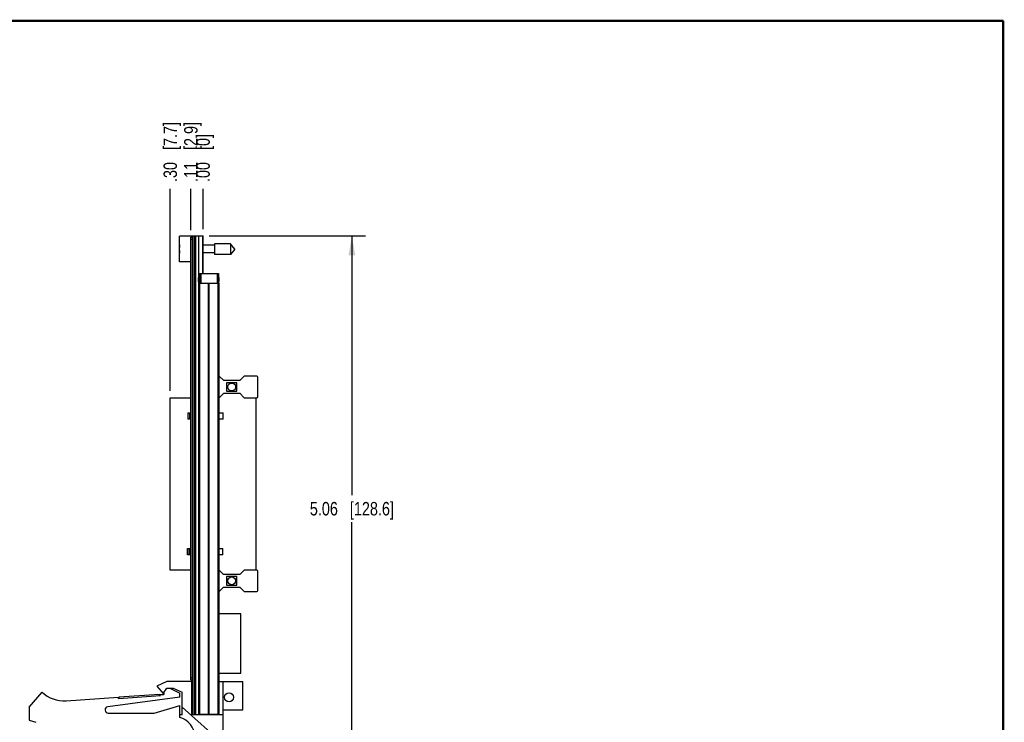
# Model space of a CAD drawing. Header units: inches. Extents: x 0.2 to 16.8, y 0.2 to 10.8.
# Tile 13 of 13: x 7.6 to 16.8, y 4.2 to 10.8. Entities that reach past the tile are written whole.
import ezdxf

# ---------------------------------------------------------------- set-up
doc = ezdxf.new("R2010")
doc.units = ezdxf.units.IN
doc.header["$LTSCALE"] = 0.935
doc.header["$MEASUREMENT"] = 0
doc.layers.get('0').update_dxf_attribs({"linetype": 'CONTINUOUS'})
doc.layers.add('02___PRT_ALL_AXES', color=7, linetype='CONTINUOUS')
doc.layers.add('DIMENSIONS', color=7, linetype='CONTINUOUS')
doc.styles.get("Standard").update_dxf_attribs({"font": 'txt', "width": 0.8})
doc.dimstyles.new('DIMSTYLE_1', dxfattribs={"dimtxt": 0.125, "dimasz": 0.18, "dimexe": 0.125, "dimexo": 0.0625, "dimgap": 0.09, "dimtad": 0, "dimtih": 1, "dimtoh": 1, "dimzin": 4, "dimdsep": 46, "dimtxsty": 'STANDARD', "dimblk": '_FILLED', "dimblk1": '_FILLED', "dimblk2": '_FILLED', "dimcen": 0.09, "dimadec": 0, "dimazin": 0, "dimtp": 0.001, "dimtm": 0.001, "dimtfac": 1, "dimtofl": 0, "dimtmove": 0, "dimatfit": 3, "dimldrblk": '_FILLED', "dimfxl": 1, "dimtolj": 1, "dimtzin": 4, "dimarcsym": 0})
doc.dimstyles.new('DIMSTYLE_2', dxfattribs={"dimtxt": 0.125, "dimasz": 0.18, "dimexe": 0.125, "dimexo": 0.0625, "dimgap": 0.09, "dimtad": 0, "dimtih": 1, "dimtoh": 1, "dimzin": 4, "dimdsep": 46, "dimtxsty": 'STANDARD', "dimblk": '_FILLED', "dimblk1": '_FILLED', "dimblk2": '_FILLED', "dimcen": 0.09, "dimadec": 0, "dimazin": 0, "dimtfac": 1, "dimtofl": 0, "dimtmove": 0, "dimatfit": 3, "dimldrblk": '_FILLED', "dimfxl": 1, "dimtolj": 1, "dimtzin": 4, "dimarcsym": 0})
doc.dimstyles.new('DIMSTYLE_3', dxfattribs={"dimtxt": 0.125, "dimasz": 0.18, "dimexe": 0.125, "dimexo": 0.0625, "dimgap": 0.0625, "dimtad": 0, "dimtih": 1, "dimtoh": 1, "dimzin": 4, "dimdsep": 46, "dimtxsty": 'STANDARD', "dimblk": '_FILLED', "dimblk1": '_FILLED', "dimblk2": '_FILLED', "dimcen": 0.09, "dimadec": 0, "dimazin": 0, "dimtp": 0.001, "dimtm": 0.001, "dimtfac": 1, "dimtofl": 0, "dimtmove": 0, "dimatfit": 3, "dimldrblk": '_FILLED', "dimfxl": 1, "dimtolj": 1, "dimtzin": 4, "dimarcsym": 0})

# ---------------------------------------------------------------- blocks, each defined once
blk = doc.blocks.new('*D0')
at = {"layer": 'DIMENSIONS', "color": 2, "linetype": 'CONTINUOUS'}
blk.add_line((9.2084, 8.8136), (9.2084, 9.1988), dxfattribs=at)
at = {"layer": 'DIMENSIONS', "color": 2, "linetype": 'CONTINUOUS', "insert": (9.1459, 9.2613), "char_height": 0.125, "width": 0.925, "attachment_point": 1, "rotation": 90, "line_spacing_factor": 0.9}
blk.add_mtext('.11{\\Ftxt.shx;\\W1.000000;\\H0.125000; }[2.9]', dxfattribs=at)
blk = doc.blocks.new('_FILLED')
at = {"color": 0, "linetype": 'BYBLOCK'}
blk.add_solid([(0, 0), (-1, 0.174), (-1, -0.174)], dxfattribs=at)
blk = doc.blocks.new('*D1')
at = {"layer": 'DIMENSIONS', "color": 2, "linetype": 'CONTINUOUS'}
blk.add_line((9.3214, 8.8238), (9.3214, 9.1988), dxfattribs=at)
at = {"layer": 'DIMENSIONS', "color": 2, "linetype": 'CONTINUOUS', "insert": (9.2589, 9.2613), "char_height": 0.125, "width": 0.725, "attachment_point": 1, "rotation": 90, "line_spacing_factor": 0.9}
blk.add_mtext('.00{\\Ftxt.shx;\\W1.000000;\\H0.125000; }[0]', dxfattribs=at)
blk = doc.blocks.new('*D2')
at = {"layer": 'DIMENSIONS', "color": 2, "linetype": 'CONTINUOUS'}
blk.add_line((9.0168, 7.3221), (9.0168, 9.1988), dxfattribs=at)
at = {"layer": 'DIMENSIONS', "color": 2, "linetype": 'CONTINUOUS', "insert": (8.9543, 9.2613), "char_height": 0.125, "width": 0.925, "attachment_point": 1, "rotation": 90, "line_spacing_factor": 0.9}
blk.add_mtext('.30{\\Ftxt.shx;\\W1.000000;\\H0.125000; }[7.7]', dxfattribs=at)
blk = doc.blocks.new('*D3')
at = {"layer": 'DIMENSIONS', "color": 2, "linetype": 'CONTINUOUS'}
for p, q in [((9.3789, 8.7613), (10.8282, 8.7613)), ((10.7032, 8.7613), (10.7032, 6.3538)), ((10.7032, 3.6964), (10.7032, 6.1038)), ((9.3819, 3.6964), (10.8282, 3.6964))]:
    blk.add_line(p, q, dxfattribs=at)
at = {"layer": 'DIMENSIONS', "color": 2, "linetype": 'CONTINUOUS', "xscale": 0.18, "yscale": 0.18, "zscale": 0.18}
for p, rotation in [((10.7032, 8.7613), 90), ((10.7032, 3.6964), 270)]:
    blk.add_blockref('_FILLED', p, dxfattribs=dict(at, rotation=rotation))
at = {"layer": 'DIMENSIONS', "color": 2, "linetype": 'CONTINUOUS', "insert": (10.7032, 6.2913), "char_height": 0.125, "width": 1.225, "attachment_point": 2, "line_spacing_factor": 0.9}
blk.add_mtext('5.06{\\Ftxt.shx;\\W1.000000;\\H0.125000; }[128.6]', dxfattribs=at)

msp = doc.modelspace()

# ---------------------------------------------------------------- linework, layer by layer
at = {"color": 7, "linetype": 'CONTINUOUS'}
for p, q in [((9.1034, 8.5208), (9.1034, 8.7578)), ((9.2234, 8.7578), (9.1034, 8.7578)), ((9.2084, 4.6411), (9.2084, 8.7511)), ((9.2084, 8.7511), (9.2234, 8.7511)), ((9.2234, 4.3183), (9.2234, 8.7613)), ((9.2234, 8.7613), (9.3214, 8.7613)), ((9.2534, 4.3183), (9.2534, 8.7613)), ((9.3164, 8.7613), (9.3164, 8.4113)), ((9.3214, 8.4113), (9.3214, 8.7613)), ((9.4271, 8.6885), (9.4271, 8.5901)), ((9.5752, 8.6885), (9.4271, 8.6885)), ((9.5752, 8.6885), (9.5752, 8.5901)), ((9.6165, 8.6393), (9.5752, 8.6885)), ((9.1034, 8.653), (9.1013, 8.653)), ((9.1013, 8.6255), (9.1034, 8.6255)), ((9.4271, 8.6743), (9.3214, 8.6743)), ((9.4271, 8.6042), (9.3214, 8.6042)), ((9.6165, 8.6393), (9.5752, 8.5901)), ((9.2084, 8.5208), (9.1034, 8.5208)), ((9.5752, 8.5901), (9.4271, 8.5901)), ((9.2894, 8.4113), (9.2894, 8.3213)), ((9.2894, 8.4113), (9.4634, 8.4113)), ((9.4634, 8.4113), (9.4634, 8.3213)), ((9.2794, 8.3766), (9.2784, 8.3756)), ((9.2784, 8.3366), (9.2784, 8.3756)), ((9.2794, 8.3356), (9.2784, 8.3366)), ((9.2794, 8.3766), (9.2794, 8.3356)), ((9.2824, 4.3213), (9.2824, 8.3213)), ((9.2824, 8.3213), (9.4704, 8.3213)), ((9.4654, 8.3356), (9.4654, 8.3766)), ((9.4664, 8.3756), (9.4654, 8.3766)), ((9.4664, 8.3366), (9.4654, 8.3356)), ((9.4664, 8.3756), (9.4664, 8.3366)), ((9.4704, 4.3213), (9.4704, 8.3213)), ((9.472, 7.4594), (9.4704, 7.4594)), ((9.5129, 7.4185), (9.472, 7.4594)), ((9.6626, 7.4184), (9.5129, 7.4185)), ((9.7035, 7.4594), (9.6626, 7.4184)), ((9.82, 7.4593), (9.7035, 7.4594)), ((9.8298, 7.2692), (9.8299, 7.4495)), ((9.5405, 7.3988), (9.5405, 7.3201)), ((9.635, 7.3988), (9.5405, 7.3988)), ((9.5405, 7.3201), (9.635, 7.32)), ((9.635, 7.32), (9.635, 7.3988)), ((9.0164, 5.6596), (9.0168, 7.2596)), ((9.0168, 7.2596), (9.2084, 7.2595)), ((9.4704, 7.2594), (9.472, 7.2594)), ((9.472, 7.2594), (9.5129, 7.3004)), ((9.5129, 7.3004), (9.6625, 7.3003)), ((9.6625, 7.3003), (9.7035, 7.2594)), ((9.7035, 7.2594), (9.82, 7.2593)), ((9.8136, 5.6593), (9.8141, 7.2593)), ((9.1786, 7.1186), (9.1786, 7.0595)), ((9.1786, 7.1186), (9.2084, 7.1186)), ((9.2084, 7.0595), (9.1786, 7.0595)), ((9.4704, 7.1185), (9.507, 7.1185)), ((9.5069, 7.0594), (9.4704, 7.0594)), ((9.5069, 7.0594), (9.507, 7.1185)), ((9.1782, 5.8595), (9.2084, 5.8595)), ((9.1782, 5.8005), (9.1782, 5.8595)), ((9.4704, 5.8594), (9.5066, 5.8594)), ((9.5066, 5.8004), (9.5066, 5.8594)), ((9.2084, 5.8005), (9.1782, 5.8005)), ((9.5066, 5.8004), (9.4704, 5.8004)), ((9.2084, 5.6595), (9.0164, 5.6596)), ((9.4715, 5.6594), (9.4704, 5.6594)), ((9.5124, 5.6185), (9.4715, 5.6594)), ((9.662, 5.6184), (9.5124, 5.6185)), ((9.54, 5.5988), (9.5399, 5.5201)), ((9.6344, 5.5988), (9.54, 5.5988)), ((9.6344, 5.52), (9.6344, 5.5988)), ((9.703, 5.6594), (9.662, 5.6184)), ((9.8195, 5.6593), (9.703, 5.6594)), ((9.8293, 5.4692), (9.8293, 5.6495)), ((9.4714, 5.4594), (9.5124, 5.5004)), ((9.5124, 5.5004), (9.662, 5.5003)), ((9.5399, 5.5201), (9.6344, 5.52)), ((9.662, 5.5003), (9.7029, 5.4594)), ((9.4704, 5.4594), (9.4714, 5.4594)), ((9.7029, 5.4594), (9.8194, 5.4593)), ((9.6736, 5.2529), (9.4704, 5.2529)), ((9.6734, 4.7017), (9.6736, 5.2529)), ((9.4704, 4.7018), (9.6734, 4.7017)), ((8.9864, 4.6254), (8.8914, 4.5824)), ((8.8914, 4.5824), (8.9514, 4.5124)), ((9.2164, 4.6254), (8.9864, 4.6254)), ((9.2084, 4.6411), (9.2234, 4.6411)), ((9.2164, 4.3154), (9.2164, 4.6254)), ((9.4704, 4.6254), (9.6914, 4.6254)), ((9.5074, 4.0464), (9.5074, 4.6254)), ((9.6914, 4.3624), (9.6914, 4.6254)), ((7.7064, 4.3854), (7.8264, 4.5254)), ((9.1064, 4.4804), (8.4374, 4.3901)), ((8.5359, 4.4678), (8.9251, 4.4933)), ((8.5424, 4.4833), (8.9166, 4.5078)), ((8.5434, 4.4683), (8.5424, 4.4833)), ((8.9176, 4.4928), (8.9166, 4.5078)), ((8.9244, 4.5033), (8.9564, 4.5054)), ((8.9251, 4.4933), (8.9244, 4.5033)), ((8.9514, 4.5124), (8.9845, 4.5624)), ((8.9564, 4.5199), (8.9564, 4.5054)), ((8.9845, 4.5624), (9.0445, 4.5624)), ((9.0124, 4.5624), (9.1064, 4.5154)), ((9.0445, 4.5624), (9.1264, 4.5254)), ((9.1064, 4.4804), (9.1064, 4.5154)), ((9.1264, 4.3154), (9.1264, 4.5254)), ((8.0499, 4.446), (8.5353, 4.4778)), ((8.5359, 4.4678), (8.5353, 4.4778)), ((8.8664, 4.3304), (9.1064, 4.4004)), ((9.1064, 4.2904), (9.1064, 4.4004)), ((7.7064, 4.3854), (7.7064, 4.2654)), ((8.4414, 4.3304), (8.8664, 4.3304)), ((9.1264, 4.3154), (9.1064, 4.3154)), ((9.5074, 4.0464), (9.1264, 4.387)), ((9.5074, 4.3154), (9.2164, 4.3154)), ((9.2234, 4.3183), (9.4634, 4.3183)), ((9.2824, 4.3213), (9.4704, 4.3213)), ((9.2894, 4.3213), (9.2894, 4.3183)), ((9.3214, 4.3183), (9.3214, 4.3154)), ((9.4634, 4.3213), (9.4634, 4.3183)), ((9.5074, 4.3624), (9.6914, 4.3624)), ((7.7064, 4.2654), (7.7684, 4.2458))]:
    msp.add_line(p, q, dxfattribs=at)
at = {"color": 9, "linetype": 'CONTINUOUS'}
for p, q in [((9.2084, 8.7311), (9.2234, 8.7311)), ((9.2354, 8.7613), (9.2354, 4.3183)), ((9.2414, 8.7613), (9.2414, 4.3183)), ((9.2822, 8.3766), (9.2822, 8.7613)), ((9.2994, 8.4113), (9.2994, 8.3213)), ((9.3214, 8.4268), (9.3164, 8.4268)), ((9.4534, 8.4113), (9.4534, 8.3213)), ((9.2822, 8.3213), (9.2822, 8.3356)), ((9.2913, 4.3213), (9.2913, 8.3213)), ((9.3732, 4.3213), (9.3732, 8.3213)), ((9.3795, 4.3213), (9.3795, 8.3213)), ((9.4614, 4.3213), (9.4614, 8.3213)), ((9.182, 7.0595), (9.1821, 7.1186)), ((9.1949, 7.1186), (9.1948, 7.0595)), ((9.1817, 5.8005), (9.1817, 5.8595)), ((9.1945, 5.8595), (9.1945, 5.8005)), ((9.2084, 4.6611), (9.2234, 4.6611)), ((9.2822, 4.3183), (9.2822, 4.3213)), ((9.2994, 4.3213), (9.2994, 4.3183)), ((9.4534, 4.3213), (9.4534, 4.3183))]:
    msp.add_line(p, q, dxfattribs=at)
at = {"color": 7, "linetype": 'CONTINUOUS', "const_width": 0.02}
for points in [[(16.75, 10.7586), (0.25, 10.7586)], [(16.75, 0.2586), (16.75, 10.7586)]]:
    msp.add_lwpolyline(points, dxfattribs=at)
at = {"color": 7, "linetype": 'CONTINUOUS'}
for centre, radius in [((9.5877, 7.3594), 0.0364), ((9.5872, 5.5594), 0.0364), ((9.5624, 4.4778), 0.0425)]:
    msp.add_circle(centre, radius, dxfattribs=at)
for centre, radius, start, end in [((9.4137, 8.6393), 0.3127, 172.94319, 177.47432), ((9.4137, 8.6393), 0.3127, 182.52568, 187.0613), ((9.82, 7.4495), 0.00984, 359.98256, 89.98256), ((9.82, 7.2692), 0.00984, 269.98256, 359.98256), ((9.8195, 5.6495), 0.00984, 359.98256, 89.98256), ((9.8194, 5.4692), 0.00984, 269.98256, 359.98256), ((8.0303, 4.7454), 0.3, 227.16657, 273.74672), ((8.4414, 4.3604), 0.03, 97.68448, 270), ((9.0614, 4.1161), 0.18, 0, 75.52249)]:
    msp.add_arc(centre, radius, start, end, dxfattribs=at)
at = {"layer": '02___PRT_ALL_AXES', "color": 7, "linetype": 'CONTINUOUS'}
for p, q in [((9.2794, 8.3766), (9.2894, 8.3766)), ((9.2794, 8.3356), (9.2894, 8.3356)), ((9.4634, 8.3766), (9.4654, 8.3766)), ((9.4634, 8.3356), (9.4654, 8.3356))]:
    msp.add_line(p, q, dxfattribs=at)

# ---------------------------------------------------------------- dimensions: what is measured, and where the dimension line sits
at = {"layer": 'DIMENSIONS', "color": 2, "linetype": 'CONTINUOUS'}
for feature_location, offset, origin, dimstyle, picture, middle in [((9.0168, 7.3221), (0, 1.8767), (9.3214, 7.2596), 'DIMSTYLE_1', '*D2', (9.0168, 9.7238)), ((9.2084, 8.8136), (0, 0.3852), (9.3214, 8.7613), 'DIMSTYLE_1', '*D0', (9.2084, 9.7238)), ((9.3213806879, 8.8237636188), (0, 0.375), (9.3213806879, 8.7612636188), 'DIMSTYLE_2', '*D1', (9.3213806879, 9.6237636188))]:
    dim = msp.add_ordinate_dim(feature_location=feature_location, offset=offset, dtype=1, origin=origin, dimstyle=dimstyle, override={"dimtad": 1, "dimtih": 0, "dimtoh": 0}, dxfattribs=at)
    dim.commit()
    dim.dimension.update_dxf_attribs({"geometry": picture, "text_midpoint": middle})
dim = msp.add_linear_dim(base=(10.7032, 3.6964), p1=(9.3164, 8.7613), p2=(9.3194, 3.6964), angle=270, dimstyle='DIMSTYLE_3', dxfattribs=at)
dim.commit()
dim.dimension.update_dxf_attribs({"geometry": '*D3', "text_midpoint": (10.7032, 6.2288), "dimtype": 160})

doc.saveas('drawing.dxf')
